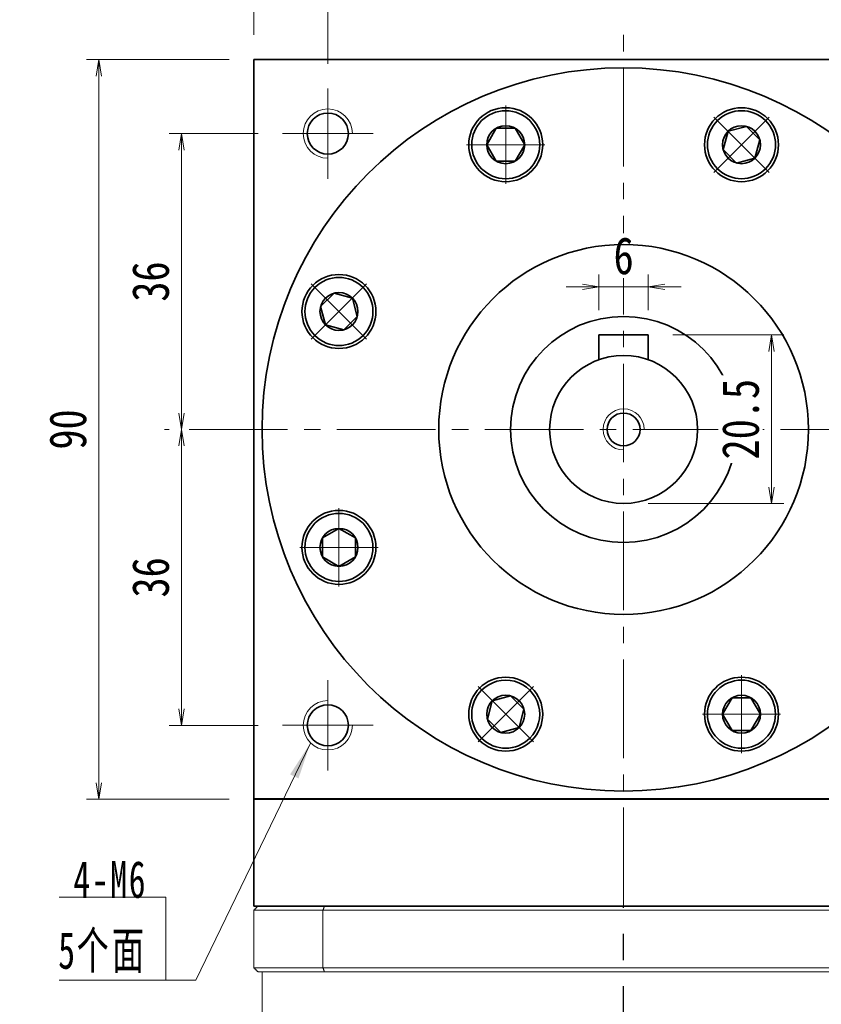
# Model space of a CAD drawing. Header units: millimetres. Extents: x -17 to 650, y 12 to 474.
# Tile 6 of 8: x 302 to 399, y 289 to 408. Entities that reach past the tile are written whole.
import ezdxf

# ---------------------------------------------------------------- set-up
doc = ezdxf.new("R2010")
doc.units = ezdxf.units.MM
doc.set_wipeout_variables(frame=1)
doc.linetypes.add('CENTER2', pattern=[28.575, 19.05, -3.175, 3.175, -3.175])
doc.linetypes.add('点画线', pattern=[18, 12, -2, 2, -2])
doc.layers.add('3中心线层', color=1, linetype='CENTER2')
for name, color, linetype, lineweight in [('EB0', 7, 'Continuous', 35), ('中心线层', 1, '点画线', 18), ('尺寸线层', 3, 'Continuous', 18), ('粗实线', 7, 'Continuous', 40), ('粗实线层', 7, 'Continuous', 35)]:
    doc.layers.add(name, color=color, linetype=linetype, lineweight=lineweight)
doc.styles.add('宋体', font='SimSun.ttf', dxfattribs={"width": 0.8})
doc.styles.add('标准', font='txt', dxfattribs={"width": 0.667})
doc.dimstyles.new('A水平标注$0', dxfattribs={"dimtxt": 3.5, "dimasz": 2, "dimexe": 1.5, "dimexo": 3, "dimgap": 1.1, "dimtad": 1, "dimtoh": 1, "dimdec": 4, "dimdsep": 46, "dimtxsty": '宋体', "dimblk": 'OPEN', "dimcen": 3, "dimclrd": 3, "dimclre": 3, "dimclrt": 6, "dimadec": 0, "dimazin": 0, "dimtm": 1e-09, "dimtfac": 1, "dimtdec": 4, "dimtix": 1, "dimtmove": 0, "dimatfit": 3, "dimldrblk": 'OPEN', "dimfxl": 0, "dimlwd": 13, "dimlwe": 13, "dimarcsym": 0})

# ---------------------------------------------------------------- blocks, each defined once
blk = doc.blocks.new('_Open')
at = {"color": 0, "linetype": 'ByBlock', "lineweight": -2}
for p, q in [((-1, 0.167), (0, 0)), ((-1, -0.167), (0, 0)), ((0, 0), (-1, 0))]:
    blk.add_line(p, q, dxfattribs=at)
blk = doc.blocks.new('*D15')
at = {"layer": 'Defpoints', "color": 0, "transparency": 16777216}
for p in [(420.15, 426.3), (330.15, 403.64), (420.15, 403.64)]:
    blk.add_point(p, dxfattribs=at)
at = {"layer": '尺寸线层', "color": 3, "lineweight": 13, "transparency": 16777216}
for p, q in [((330.15, 406.64), (330.15, 427.8)), ((420.15, 406.64), (420.15, 427.8)), ((332.15, 426.3), (418.15, 426.3))]:
    blk.add_line(p, q, dxfattribs=at)
at = {"layer": '尺寸线层', "color": 3, "lineweight": 13, "transparency": 16777216, "xscale": 2, "yscale": 2, "zscale": 2, "rotation": 180}
blk.add_blockref('_Open', (330.15, 426.3), dxfattribs=at)
at = {"layer": '尺寸线层', "color": 3, "lineweight": 13, "transparency": 16777216, "xscale": 2, "yscale": 2, "zscale": 2}
blk.add_blockref('_Open', (420.15, 426.3), dxfattribs=at)
at = {"layer": '尺寸线层', "color": 6, "transparency": 16777216, "insert": (374.01, 430.05), "char_height": 4.5, "attachment_point": 5, "style": '宋体', "bg_fill": 3, "box_fill_scale": 1.1, "bg_fill_color": 256, "bg_fill_true_color": 13158600, "bg_fill_transparency": 0}
blk.add_mtext('90', dxfattribs=at)
blk = doc.blocks.new('*D16')
at = {"layer": 'Defpoints', "color": 0, "transparency": 16777216}
for p in [(339.15, 411.26), (375.15, 406.64), (339.15, 400.14)]:
    blk.add_point(p, dxfattribs=at)
at = {"layer": '尺寸线层', "color": 3, "lineweight": 13, "transparency": 16777216}
for p, q in [((339.15, 403.14), (339.15, 412.76)), ((375.15, 409.64), (375.15, 412.76)), ((373.15, 411.26), (341.15, 411.26))]:
    blk.add_line(p, q, dxfattribs=at)
at = {"layer": '尺寸线层', "color": 3, "lineweight": 13, "transparency": 16777216, "xscale": 2, "yscale": 2, "zscale": 2, "rotation": 180}
blk.add_blockref('_Open', (339.15, 411.26), dxfattribs=at)
at = {"layer": '尺寸线层', "color": 3, "lineweight": 13, "transparency": 16777216, "xscale": 2, "yscale": 2, "zscale": 2}
blk.add_blockref('_Open', (375.15, 411.26), dxfattribs=at)
at = {"layer": '尺寸线层', "color": 6, "transparency": 16777216, "insert": (357.15, 415.01), "char_height": 4.5, "attachment_point": 5, "style": '宋体', "bg_fill": 3, "box_fill_scale": 1.1, "bg_fill_color": 256, "bg_fill_true_color": 13158600, "bg_fill_transparency": 0}
blk.add_mtext('36', dxfattribs=at)
blk = doc.blocks.new('*D17')
at = {"layer": 'Defpoints', "color": 0, "transparency": 16777216}
for p in [(411.15, 411.26), (375.15, 406.64), (411.15, 400.14)]:
    blk.add_point(p, dxfattribs=at)
at = {"layer": '尺寸线层', "color": 3, "lineweight": 13, "transparency": 16777216}
for p, q in [((375.15, 409.64), (375.15, 412.76)), ((411.15, 403.14), (411.15, 412.76)), ((377.15, 411.26), (409.15, 411.26))]:
    blk.add_line(p, q, dxfattribs=at)
at = {"layer": '尺寸线层', "color": 3, "lineweight": 13, "transparency": 16777216, "xscale": 2, "yscale": 2, "zscale": 2, "rotation": 180}
blk.add_blockref('_Open', (375.15, 411.26), dxfattribs=at)
at = {"layer": '尺寸线层', "color": 3, "lineweight": 13, "transparency": 16777216, "xscale": 2, "yscale": 2, "zscale": 2}
blk.add_blockref('_Open', (411.15, 411.26), dxfattribs=at)
at = {"layer": '尺寸线层', "color": 6, "transparency": 16777216, "insert": (393.15, 415.01), "char_height": 4.5, "attachment_point": 5, "style": '宋体', "bg_fill": 3, "box_fill_scale": 1.1, "bg_fill_color": 256, "bg_fill_true_color": 13158600, "bg_fill_transparency": 0}
blk.add_mtext('36', dxfattribs=at)
blk = doc.blocks.new('*D18')
at = {"layer": 'Defpoints', "color": 0, "transparency": 16777216}
for p in [(333.65, 394.64), (321.34, 358.64), (322.26, 358.64)]:
    blk.add_point(p, dxfattribs=at)
at = {"layer": '尺寸线层', "color": 3, "lineweight": 13, "transparency": 16777216}
for p, q in [((330.65, 394.64), (319.84, 394.64)), ((321.34, 392.64), (321.34, 360.64)), ((319.26, 358.64), (319.84, 358.64))]:
    blk.add_line(p, q, dxfattribs=at)
at = {"layer": '尺寸线层', "color": 3, "lineweight": 13, "transparency": 16777216, "xscale": 2, "yscale": 2, "zscale": 2}
for p, rotation in [((321.34, 394.64), 90), ((321.34, 358.64), 270)]:
    blk.add_blockref('_Open', p, dxfattribs=dict(at, rotation=rotation))
at = {"layer": '尺寸线层', "color": 6, "transparency": 16777216, "insert": (317.59, 376.64), "char_height": 4.5, "attachment_point": 5, "rotation": 90, "style": '宋体', "bg_fill": 3, "box_fill_scale": 1.1, "bg_fill_color": 256, "bg_fill_true_color": 13158600, "bg_fill_transparency": 0}
blk.add_mtext('36', dxfattribs=at)
blk = doc.blocks.new('*D19')
at = {"layer": 'Defpoints', "color": 0, "transparency": 16777216}
for p in [(322.26, 358.64), (321.34, 322.64), (333.65, 322.64)]:
    blk.add_point(p, dxfattribs=at)
at = {"layer": '尺寸线层', "color": 3, "lineweight": 13, "transparency": 16777216}
for p, q in [((319.26, 358.64), (319.84, 358.64)), ((321.34, 356.64), (321.34, 324.64)), ((330.65, 322.64), (319.84, 322.64))]:
    blk.add_line(p, q, dxfattribs=at)
at = {"layer": '尺寸线层', "color": 3, "lineweight": 13, "transparency": 16777216, "xscale": 2, "yscale": 2, "zscale": 2}
for p, rotation in [((321.34, 358.64), 90), ((321.34, 322.64), 270)]:
    blk.add_blockref('_Open', p, dxfattribs=dict(at, rotation=rotation))
at = {"layer": '尺寸线层', "color": 6, "transparency": 16777216, "insert": (317.59, 340.64), "char_height": 4.5, "attachment_point": 5, "rotation": 90, "style": '宋体', "bg_fill": 3, "box_fill_scale": 1.1, "bg_fill_color": 256, "bg_fill_true_color": 13158600, "bg_fill_transparency": 0}
blk.add_mtext('36', dxfattribs=at)
blk = doc.blocks.new('*D23')
at = {"layer": 'Defpoints', "color": 0, "transparency": 16777216}
for p in [(378.15, 370.14), (375.15, 349.64), (393.15, 349.64)]:
    blk.add_point(p, dxfattribs=at)
at = {"layer": '尺寸线层', "color": 3, "lineweight": 13, "transparency": 16777216}
for p, q in [((381.15, 370.14), (394.65, 370.14)), ((393.15, 368.14), (393.15, 351.64)), ((378.15, 349.64), (394.65, 349.64))]:
    blk.add_line(p, q, dxfattribs=at)
at = {"layer": '尺寸线层', "color": 3, "lineweight": 13, "transparency": 16777216, "xscale": 2, "yscale": 2, "zscale": 2}
for p, rotation in [((393.15, 370.14), 90), ((393.15, 349.64), 270)]:
    blk.add_blockref('_Open', p, dxfattribs=dict(at, rotation=rotation))
at = {"layer": '尺寸线层', "color": 6, "transparency": 16777216, "insert": (389.4, 359.89), "char_height": 4.5, "attachment_point": 5, "rotation": 90, "style": '宋体', "bg_fill": 3, "box_fill_scale": 1.1, "bg_fill_color": 256, "bg_fill_true_color": 13158600, "bg_fill_transparency": 0}
blk.add_mtext('20.5', dxfattribs=at)
blk = doc.blocks.new('*X5')
at = {"layer": '尺寸线层', "linetype": 'Continuous'}
blk.add_hatch(color=0, dxfattribs=at).paths.add_polyline_path([(17.62, 28.86), (16.17, 24.56), (15.15, 25.05)], flags=0)
at = {"layer": '尺寸线层', "color": 0, "linetype": 'Continuous'}
blk.add_line((17.62, 28.86), (3.67, 0), dxfattribs=at)
at = {"layer": '尺寸线层', "color": 0}
for p, q in [((0, 10.09), (-12.97, 10.09)), ((0, 0), (0, 10.09)), ((3.67, 0), (0, 0)), ((0, 0), (-12.97, 0))]:
    blk.add_line(p, q, dxfattribs=at)
at = {"layer": '尺寸线层', "color": 0, "insert": (-2.25, 0.9), "char_height": 4.5, "width": 19.9754, "attachment_point": 9, "line_spacing_factor": 1.15057, "style": '标准'}
blk.add_mtext('\\T1.1;4-M6\\P5个面', dxfattribs=at)
blk = doc.blocks.new('*D29')
at = {"layer": 'Defpoints', "color": 0, "transparency": 16777216}
for p in [(372.15, 376), (372.15, 370.14), (378.15, 370.14)]:
    blk.add_point(p, dxfattribs=at)
at = {"layer": '尺寸线层', "color": 3, "lineweight": 13, "transparency": 16777216}
for p, q in [((372.15, 373.14), (372.15, 377.5)), ((378.15, 373.14), (378.15, 377.5)), ((370.15, 376), (368.15, 376)), ((378.15, 376), (372.15, 376)), ((380.15, 376), (382.15, 376))]:
    blk.add_line(p, q, dxfattribs=at)
at = {"layer": '尺寸线层', "color": 3, "lineweight": 13, "transparency": 16777216, "xscale": 2, "yscale": 2, "zscale": 2}
blk.add_blockref('_Open', (372.15, 376), dxfattribs=at)
at = {"layer": '尺寸线层', "color": 3, "lineweight": 13, "transparency": 16777216, "xscale": 2, "yscale": 2, "zscale": 2, "rotation": 180}
blk.add_blockref('_Open', (378.15, 376), dxfattribs=at)
at = {"layer": '尺寸线层', "color": 6, "transparency": 16777216, "insert": (375.15, 379.75), "char_height": 4.5, "attachment_point": 5, "style": '宋体', "bg_fill": 3, "box_fill_scale": 1.1, "bg_fill_color": 256, "bg_fill_true_color": 13158600, "bg_fill_transparency": 0}
blk.add_mtext('6', dxfattribs=at)
blk = doc.blocks.new('*X7')
at = {"layer": '中心线层', "linetype": '点画线', "lineweight": 18}
for p, q in [((0, -4.76), (0, 4.76)), ((-4.76, 0), (4.76, 0))]:
    blk.add_line(p, q, dxfattribs=at)
at = {"layer": '粗实线层'}
for p, q in [((-2.31, 0), (-1.15, 2)), ((-1.15, 2), (1.15, 2)), ((2.31, 0), (1.15, 2)), ((2.31, 0), (1.15, 2)), ((-2.31, 0), (-1.15, -2)), ((2.31, 0), (1.15, -2)), ((-1.15, -2), (1.15, -2))]:
    blk.add_line(p, q, dxfattribs=at)
blk.add_circle((0, 0), 2.31, dxfattribs=at)
for start, end in [(0, 180), (180, 360)]:
    blk.add_arc((0, 0), 4.14, start, end, dxfattribs=at)
blk = doc.blocks.new('*D30')
at = {"layer": 'Defpoints', "color": 0, "transparency": 16777216}
for p in [(330.15, 403.64), (311.27, 313.64), (330.15, 313.64)]:
    blk.add_point(p, dxfattribs=at)
at = {"layer": '尺寸线层', "color": 3, "lineweight": 13, "transparency": 16777216}
for p, q in [((327.15, 403.64), (309.77, 403.64)), ((311.27, 401.64), (311.27, 315.64)), ((327.15, 313.64), (309.77, 313.64))]:
    blk.add_line(p, q, dxfattribs=at)
at = {"layer": '尺寸线层', "color": 3, "lineweight": 13, "transparency": 16777216, "xscale": 2, "yscale": 2, "zscale": 2}
for p, rotation in [((311.27, 403.64), 90), ((311.27, 313.64), 270)]:
    blk.add_blockref('_Open', p, dxfattribs=dict(at, rotation=rotation))
at = {"layer": '尺寸线层', "color": 6, "transparency": 16777216, "insert": (307.52, 358.64), "char_height": 4.5, "attachment_point": 5, "rotation": 90, "style": '宋体', "bg_fill": 3, "box_fill_scale": 1.1, "bg_fill_color": 256, "bg_fill_true_color": 13158600, "bg_fill_transparency": 0}
blk.add_mtext('90', dxfattribs=at)

msp = doc.modelspace()

# ---------------------------------------------------------------- linework, layer by layer
at = {"color": 7, "linetype": 'Continuous', "lineweight": 15}
for p, q in [((330.14712, 300.14332), (338.55478, 300.14332)), ((330.14712, 293.14332), (330.14712, 300.14332)), ((338.73284, 300.64332), (330.64712, 300.64332)), ((338.55478, 300.14332), (411.73947, 300.14332)), ((338.55478, 300.14332), (338.55478, 293.14332)), ((411.56141, 300.64332), (338.73284, 300.64332)), ((338.55478, 293.14332), (330.14712, 293.14332)), ((330.64712, 292.64332), (338.73284, 292.64332)), ((411.73947, 293.14332), (338.55478, 293.14332)), ((338.73284, 292.64332), (411.56141, 292.64332))]:
    msp.add_line(p, q, dxfattribs=at)
for points in [[(330.64712, 300.64332), (330.14712, 300.14332)], [(338.73284, 300.64332), (338.55478, 300.14332)], [(330.14712, 293.14332), (330.64712, 292.64332)], [(331.14712, 266.64332), (331.14712, 292.64332)], [(338.55478, 293.14332), (338.73284, 292.64332)]]:
    msp.add_open_spline(points, degree=1, dxfattribs=at)
at = {"layer": '3中心线层'}
msp.add_line((375.15062, 186.12942), (375.14712, 300.64332), dxfattribs=at)
at = {"layer": 'EB0'}
msp.add_line((420.14712, 300.64332), (330.14713, 300.64332), dxfattribs=at)
at = {"layer": '中心线层'}
for p, q in [((375.14712, 300.64332), (375.14712, 406.64332)), ((339.14712, 389.14332), (339.14712, 400.14332)), ((333.64712, 394.64332), (344.64712, 394.64332)), ((322.25525, 358.64332), (426.79925, 358.64332)), ((339.14712, 317.14332), (339.14712, 328.14332)), ((344.64712, 322.64332), (333.64712, 322.64332))]:
    msp.add_line(p, q, dxfattribs=at)
at = {"layer": '粗实线', "lineweight": 40}
msp.add_line((420.14712, 313.64332), (330.14712, 313.64332), dxfattribs=at)
at = {"layer": '粗实线层'}
for p, q in [((330.14712, 403.64332), (420.14712, 403.64332)), ((330.14712, 313.64332), (330.14712, 403.64332)), ((378.14712, 370.14332), (372.14712, 370.14332)), ((372.14712, 370.14332), (372.14712, 367.1286)), ((378.14712, 370.14332), (378.14712, 367.1286)), ((330.14712, 313.64332), (330.14712, 300.64332)), ((330.14712, 300.64332), (420.14712, 300.64332))]:
    msp.add_line(p, q, dxfattribs=at)
for centre, radius in [((360.7965, 393.2888), 4.5), ((389.49775, 393.2888), 4.5), ((339.14712, 394.64332), 2.5), ((340.50164, 372.99395), 4.5), ((375.14712, 358.64332), 13.75), ((340.50164, 344.29269), 4.5), ((360.7965, 323.99784), 4.5), ((389.49775, 323.99784), 4.5), ((339.14712, 322.64332), 2.5)]:
    msp.add_circle(centre, radius, dxfattribs=at)
at = {"layer": '粗实线层', "lineweight": 18}
for centre, start, end in [((339.14712, 394.64332), 360, 270), ((339.14712, 322.64332), 90, 360)]:
    msp.add_arc(centre, 3, start, end, dxfattribs=at)

# ---------------------------------------------------------------- block references
at = {"layer": '尺寸线层'}
msp.add_blockref('*X5', (319.40861, 291.62495), dxfattribs=at)

# ---------------------------------------------------------------- next in the draw order: dimensions: what is measured, and where the dimension line sits
dim = msp.add_linear_dim(base=(420.14712, 426.3035), p1=(330.14712, 403.64332), p2=(420.14712, 403.64332), dimstyle='A水平标注$0', override={"dimtxt": 4.5, "dimgap": 1.5, "dimdec": 1, "dimpost": '<>', "dimblk": 'Open', "dimtvp": 0.1, "dimtfill": 1, "dimtfillclr": 256}, dxfattribs=at)
dim.commit()
dim.dimension.update_dxf_attribs({"geometry": '*D15', "text_midpoint": (374.01432, 426.3035), "dimtype": 160})
dim = msp.add_linear_dim(base=(321.34408, 358.64332), p1=(333.64712, 394.64332), p2=(322.25525, 358.64332), angle=270, dimstyle='A水平标注$0', override={"dimtxt": 4.5, "dimgap": 1.5, "dimdec": 1, "dimpost": '<>', "dimblk": 'Open', "dimtvp": 0.1, "dimtfill": 1, "dimtfillclr": 256}, dxfattribs=at)
dim.commit()
dim.dimension.update_dxf_attribs({"geometry": '*D18', "text_midpoint": (317.59408, 376.64332)})

# ---------------------------------------------------------------- next in the draw order: dimensions: what is measured, and where the dimension line sits
dim = msp.add_linear_dim(base=(339.14712, 411.26055), p1=(375.14712, 406.64332), p2=(339.14712, 400.14332), dimstyle='A水平标注$0', override={"dimtxt": 4.5, "dimgap": 1.5, "dimdec": 1, "dimpost": '<>', "dimblk": 'Open', "dimtvp": 0.1, "dimtfill": 1, "dimtfillclr": 256}, dxfattribs=at)
dim.commit()
dim.dimension.update_dxf_attribs({"geometry": '*D16', "text_midpoint": (357.14712, 415.01055)})
dim = msp.add_linear_dim(base=(321.34408, 322.64332), p1=(322.25525, 358.64332), p2=(333.64712, 322.64332), angle=270, dimstyle='A水平标注$0', override={"dimtxt": 4.5, "dimgap": 1.5, "dimdec": 1, "dimpost": '<>', "dimblk": 'Open', "dimtvp": 0.1, "dimtfill": 1, "dimtfillclr": 256}, dxfattribs=at)
dim.commit()
dim.dimension.update_dxf_attribs({"geometry": '*D19', "text_midpoint": (317.59408, 340.64332)})

# ---------------------------------------------------------------- next in the draw order: dimensions: what is measured, and where the dimension line sits
dim = msp.add_linear_dim(base=(411.14712, 411.26055), p1=(375.14712, 406.64332), p2=(411.14712, 400.14332), dimstyle='A水平标注$0', override={"dimtxt": 4.5, "dimgap": 1.5, "dimdec": 1, "dimpost": '<>', "dimblk": 'Open', "dimtvp": 0.1, "dimtfill": 1, "dimtfillclr": 256}, dxfattribs=at)
dim.commit()
dim.dimension.update_dxf_attribs({"geometry": '*D17', "text_midpoint": (393.14712, 415.01055)})
dim = msp.add_linear_dim(base=(311.26734, 313.64332), p1=(330.14712, 403.64332), p2=(330.14712, 313.64332), angle=270, dimstyle='A水平标注$0', override={"dimtxt": 4.5, "dimgap": 1.5, "dimdec": 1, "dimpost": '<>', "dimblk": 'Open', "dimtvp": 0.1, "dimtfill": 1, "dimtfillclr": 256}, dxfattribs=at)
dim.commit()
dim.dimension.update_dxf_attribs({"geometry": '*D30', "text_midpoint": (307.51734, 358.64332)})

# ---------------------------------------------------------------- next in the draw order: linework, layer by layer
at = {"layer": '粗实线层'}
msp.add_circle((375.14712, 358.64332), 44, dxfattribs=at)

# ---------------------------------------------------------------- next in the draw order: dimensions: what is measured, and where the dimension line sits
at = {"layer": '尺寸线层'}
dim = msp.add_linear_dim(base=(393.14712, 349.64332), p1=(378.14712, 370.14332), p2=(375.14712, 349.64332), angle=270, dimstyle='A水平标注$0', override={"dimtxt": 4.5, "dimgap": 1.5, "dimdec": 1, "dimpost": '<>', "dimblk": 'Open', "dimtvp": 0.1, "dimtfill": 1, "dimtfillclr": 256}, dxfattribs=at)
dim.commit()
dim.dimension.update_dxf_attribs({"geometry": '*D23', "text_midpoint": (389.39712, 359.89332)})

# ---------------------------------------------------------------- next in the draw order: wipeouts: each hides what was drawn before it
for points in [[(364.9365, 393.2888), (364.93642, 393.31307), (364.93621, 393.33733), (364.93586, 393.36159), (364.93536, 393.38585), (364.93472, 393.4101), (364.93394, 393.43435), (364.93301, 393.4586), (364.93195, 393.48284), (364.93074, 393.50707), (364.92939, 393.53129), (364.9279, 393.55551), (364.92626, 393.57972), (364.92449, 393.60392), (364.92257, 393.62811), (364.92051, 393.65228), (364.91831, 393.67644), (364.91597, 393.70059), (364.91348, 393.72473), (364.91086, 393.74885), (364.90809, 393.77295), (364.90518, 393.79704), (364.90213, 393.82111), (364.89894, 393.84517), (364.89561, 393.8692), (364.89214, 393.89321), (364.88853, 393.91721), (364.88477, 393.94118), (364.88088, 393.96513), (364.87685, 393.98905), (364.87267, 394.01295), (364.87267, 394.01295), (364.83461, 394.20164), (364.78781, 394.38835), (364.73239, 394.57269), (364.66845, 394.75425), (364.59615, 394.93265), (364.51563, 395.10749), (364.42708, 395.2784), (364.33067, 395.44501), (364.22662, 395.60695), (364.11516, 395.76389), (363.99653, 395.91547), (363.87098, 396.06138), (363.73878, 396.20129), (363.60022, 396.33491), (363.4556, 396.46194), (363.30523, 396.58211), (363.14943, 396.69516), (362.98855, 396.80085), (362.82294, 396.89895), (362.65294, 396.98924), (362.47893, 397.07153), (362.30128, 397.14565), (362.12037, 397.21142), (361.93661, 397.26872), (361.75038, 397.31741), (361.56209, 397.3574), (361.37215, 397.38859), (361.18095, 397.41091), (360.98893, 397.42433), (360.7965, 397.4288), (360.7965, 397.4288), (360.60406, 397.42433), (360.41204, 397.41091), (360.22085, 397.38859), (360.0309, 397.3574), (359.84261, 397.31741), (359.65638, 397.26872), (359.47262, 397.21142), (359.29172, 397.14565), (359.11407, 397.07153), (358.94005, 396.98924), (358.77006, 396.89895), (358.60444, 396.80085), (358.44356, 396.69516), (358.28777, 396.58211), (358.1374, 396.46194), (357.99278, 396.33491), (357.85422, 396.20129), (357.72202, 396.06138), (357.59646, 395.91547), (357.47783, 395.76389), (357.36637, 395.60695), (357.26232, 395.44501), (357.16592, 395.2784), (357.07736, 395.10749), (356.99684, 394.93265), (356.92454, 394.75425), (356.86061, 394.57269), (356.80518, 394.38835), (356.75839, 394.20164), (356.72032, 394.01295), (356.72032, 394.01295), (356.71615, 393.98905), (356.71211, 393.96513), (356.70822, 393.94118), (356.70447, 393.91721), (356.70085, 393.89321), (356.69738, 393.8692), (356.69405, 393.84517), (356.69086, 393.82111), (356.68781, 393.79704), (356.6849, 393.77295), (356.68214, 393.74885), (356.67951, 393.72473), (356.67703, 393.70059), (356.67468, 393.67644), (356.67248, 393.65228), (356.67042, 393.62811), (356.66851, 393.60392), (356.66673, 393.57972), (356.6651, 393.55551), (356.6636, 393.53129), (356.66225, 393.50707), (356.66105, 393.48284), (356.65998, 393.4586), (356.65906, 393.43435), (356.65827, 393.4101), (356.65763, 393.38585), (356.65714, 393.36159), (356.65678, 393.33733), (356.65657, 393.31307), (356.6565, 393.2888), (356.6565, 393.2888), (356.66217, 393.07213), (356.67918, 392.85605), (356.70747, 392.64116), (356.74696, 392.42805), (356.79756, 392.21729), (356.85912, 392.00947), (356.93147, 391.80516), (357.01442, 391.60491), (357.10773, 391.40928), (357.21115, 391.2188), (357.3244, 391.034), (357.44717, 390.85537), (357.57911, 390.68342), (357.71988, 390.5186), (357.86907, 390.36138), (358.0263, 390.21218), (358.19111, 390.07142), (358.36307, 389.93947), (358.54169, 389.81671), (358.7265, 389.70346), (358.91698, 389.60004), (359.11261, 389.50672), (359.31285, 389.42378), (359.51717, 389.35143), (359.72499, 389.28987), (359.93574, 389.23927), (360.14886, 389.19977), (360.36375, 389.17148), (360.57983, 389.15448), (360.7965, 389.1488), (360.7965, 389.1488), (361.01317, 389.15448), (361.22924, 389.17148), (361.44413, 389.19977), (361.65725, 389.23927), (361.86801, 389.28987), (362.07583, 389.35143), (362.28014, 389.42378), (362.48039, 389.50672), (362.67602, 389.60004), (362.8665, 389.70346), (363.0513, 389.81671), (363.22993, 389.93947), (363.40188, 390.07142), (363.5667, 390.21218), (363.72392, 390.36138), (363.87312, 390.5186), (364.01388, 390.68342), (364.14583, 390.85537), (364.26859, 391.034), (364.38184, 391.2188), (364.48526, 391.40928), (364.57857, 391.60491), (364.66152, 391.80516), (364.73387, 392.00947), (364.79543, 392.21729), (364.84603, 392.42805), (364.88553, 392.64116), (364.91382, 392.85605), (364.93082, 393.07213)], [(392.42518, 390.36138), (392.44228, 390.37859), (392.45929, 390.39589), (392.47619, 390.4133), (392.49299, 390.4308), (392.50969, 390.44841), (392.52628, 390.46611), (392.54278, 390.48391), (392.55916, 390.5018), (392.57544, 390.51979), (392.59162, 390.53787), (392.60769, 390.55605), (392.62365, 390.57433), (392.6395, 390.59269), (392.65525, 390.61115), (392.67089, 390.6297), (392.68642, 390.64835), (392.70184, 390.66708), (392.71715, 390.6859), (392.73235, 390.70481), (392.74744, 390.72381), (392.76241, 390.7429), (392.77728, 390.76208), (392.79203, 390.78134), (392.80667, 390.80069), (392.82119, 390.82013), (392.8356, 390.83965), (392.8499, 390.85925), (392.86408, 390.87894), (392.87815, 390.89871), (392.8921, 390.91856), (392.8921, 390.91856), (392.9986, 391.0789), (393.09754, 391.24402), (393.1887, 391.41356), (393.27187, 391.58715), (393.34689, 391.76442), (393.41359, 391.94498), (393.47182, 392.12845), (393.52146, 392.31443), (393.5624, 392.50251), (393.59456, 392.6923), (393.61785, 392.88337), (393.63225, 393.07532), (393.6377, 393.26774), (393.6342, 393.46019), (393.62177, 393.65228), (393.60041, 393.84358), (393.57019, 394.03368), (393.53117, 394.22218), (393.48342, 394.40865), (393.42706, 394.5927), (393.3622, 394.77394), (393.28899, 394.95196), (393.20759, 395.12639), (393.11816, 395.29685), (393.02091, 395.46296), (392.91604, 395.62438), (392.80378, 395.78074), (392.68438, 395.93172), (392.55809, 396.07699), (392.42518, 396.21622), (392.42518, 396.21622), (392.28594, 396.34913), (392.14067, 396.47543), (391.98969, 396.59483), (391.83333, 396.70709), (391.67191, 396.81196), (391.5058, 396.90921), (391.33534, 396.99864), (391.16091, 397.08004), (390.98289, 397.15325), (390.80165, 397.21811), (390.6176, 397.27447), (390.43113, 397.32221), (390.24264, 397.36124), (390.05253, 397.39146), (389.86123, 397.41282), (389.66914, 397.42525), (389.47669, 397.42875), (389.28428, 397.42329), (389.09232, 397.4089), (388.90125, 397.3856), (388.71147, 397.35345), (388.52338, 397.31251), (388.3374, 397.26287), (388.15393, 397.20463), (387.97337, 397.13794), (387.7961, 397.06292), (387.62251, 396.97974), (387.45297, 396.88859), (387.28785, 396.78965), (387.12751, 396.68315), (387.12751, 396.68315), (387.10766, 396.6692), (387.08789, 396.65513), (387.0682, 396.64095), (387.0486, 396.62665), (387.02908, 396.61224), (387.00964, 396.59772), (386.9903, 396.58308), (386.97103, 396.56833), (386.95186, 396.55346), (386.93277, 396.53849), (386.91376, 396.5234), (386.89485, 396.5082), (386.87603, 396.49289), (386.8573, 396.47747), (386.83865, 396.46194), (386.8201, 396.4463), (386.80164, 396.43055), (386.78328, 396.4147), (386.765, 396.39874), (386.74683, 396.38267), (386.72874, 396.36649), (386.71075, 396.35021), (386.69286, 396.33382), (386.67506, 396.31733), (386.65736, 396.30074), (386.63976, 396.28404), (386.62225, 396.26724), (386.60484, 396.25034), (386.58754, 396.23333), (386.57033, 396.21622), (386.57033, 396.21622), (386.42113, 396.059), (386.28037, 395.89419), (386.14842, 395.72223), (386.02566, 395.54361), (385.91241, 395.3588), (385.80899, 395.16832), (385.71568, 394.97269), (385.63273, 394.77245), (385.56038, 394.56813), (385.49882, 394.36031), (385.44822, 394.14956), (385.40872, 393.93644), (385.38043, 393.72155), (385.36343, 393.50547), (385.35775, 393.2888), (385.36343, 393.07213), (385.38043, 392.85605), (385.40872, 392.64116), (385.44822, 392.42805), (385.49882, 392.21729), (385.56038, 392.00947), (385.63273, 391.80516), (385.71568, 391.60491), (385.80899, 391.40928), (385.91241, 391.2188), (386.02566, 391.034), (386.14842, 390.85537), (386.28037, 390.68342), (386.42113, 390.5186), (386.57033, 390.36138), (386.57033, 390.36138), (386.72755, 390.21218), (386.89237, 390.07142), (387.06432, 389.93947), (387.24295, 389.81671), (387.42775, 389.70346), (387.61823, 389.60004), (387.81386, 389.50672), (388.01411, 389.42378), (388.21842, 389.35143), (388.42624, 389.28987), (388.637, 389.23927), (388.85011, 389.19977), (389.06501, 389.17148), (389.28108, 389.15448), (389.49775, 389.1488), (389.71442, 389.15448), (389.9305, 389.17148), (390.14539, 389.19977), (390.35851, 389.23927), (390.56926, 389.28987), (390.77708, 389.35143), (390.9814, 389.42378), (391.18164, 389.50672), (391.37727, 389.60004), (391.56775, 389.70346), (391.75256, 389.81671), (391.93118, 389.93947), (392.10314, 390.07142), (392.26795, 390.21218)], [(343.42906, 375.92137), (343.41186, 375.93848), (343.39455, 375.95548), (343.37714, 375.97239), (343.35964, 375.98919), (343.34204, 376.00588), (343.32434, 376.02248), (343.30654, 376.03897), (343.28864, 376.05536), (343.27065, 376.07164), (343.25257, 376.08781), (343.23439, 376.10388), (343.21612, 376.11984), (343.19775, 376.1357), (343.17929, 376.15145), (343.16074, 376.16708), (343.1421, 376.18261), (343.12337, 376.19803), (343.10454, 376.21334), (343.08563, 376.22854), (343.06663, 376.24363), (343.04754, 376.25861), (343.02836, 376.27347), (343.0091, 376.28822), (342.98975, 376.30286), (342.97032, 376.31739), (342.9508, 376.3318), (342.93119, 376.3461), (342.9115, 376.36028), (342.89173, 376.37434), (342.87188, 376.38829), (342.87188, 376.38829), (342.71154, 376.4948), (342.54643, 376.59373), (342.37689, 376.68489), (342.2033, 376.76807), (342.02603, 376.84308), (341.84546, 376.90978), (341.66199, 376.96801), (341.47601, 377.01765), (341.28793, 377.0586), (341.09815, 377.09075), (340.90707, 377.11405), (340.71512, 377.12844), (340.52271, 377.13389), (340.33025, 377.1304), (340.13816, 377.11796), (339.94686, 377.09661), (339.75676, 377.06639), (339.56827, 377.02736), (339.38179, 376.97962), (339.19774, 376.92325), (339.01651, 376.8584), (338.83848, 376.78519), (338.66405, 376.70378), (338.4936, 376.61436), (338.32748, 376.51711), (338.16607, 376.41224), (338.0097, 376.29998), (337.85872, 376.18057), (337.71346, 376.05428), (337.57422, 375.92137), (337.57422, 375.92137), (337.44131, 375.78213), (337.31502, 375.63687), (337.19561, 375.48589), (337.08335, 375.32952), (336.97849, 375.16811), (336.88123, 375.00199), (336.79181, 374.83154), (336.7104, 374.65711), (336.63719, 374.47908), (336.57234, 374.29785), (336.51598, 374.1138), (336.46823, 373.92732), (336.4292, 373.73883), (336.39898, 373.54873), (336.37763, 373.35743), (336.36519, 373.16534), (336.3617, 372.97288), (336.36715, 372.78047), (336.38154, 372.58852), (336.40484, 372.39745), (336.437, 372.20766), (336.47794, 372.01958), (336.52758, 371.8336), (336.58581, 371.65013), (336.65251, 371.46956), (336.72752, 371.29229), (336.8107, 371.1187), (336.90186, 370.94916), (337.00079, 370.78405), (337.1073, 370.62371), (337.1073, 370.62371), (337.12125, 370.60386), (337.13531, 370.58409), (337.1495, 370.5644), (337.16379, 370.54479), (337.1782, 370.52527), (337.19273, 370.50584), (337.20737, 370.48649), (337.22212, 370.46723), (337.23698, 370.44805), (337.25196, 370.42896), (337.26705, 370.40996), (337.28225, 370.39105), (337.29756, 370.37222), (337.31298, 370.35349), (337.32851, 370.33485), (337.34415, 370.3163), (337.35989, 370.29784), (337.37575, 370.27947), (337.39171, 370.2612), (337.40778, 370.24302), (337.42395, 370.22494), (337.44023, 370.20695), (337.45662, 370.18905), (337.47311, 370.17125), (337.48971, 370.15355), (337.5064, 370.13595), (337.52321, 370.11845), (337.54011, 370.10104), (337.55711, 370.08373), (337.57422, 370.06653), (337.57422, 370.06653), (337.73144, 369.91733), (337.89626, 369.77656), (338.06821, 369.64462), (338.24684, 369.52185), (338.43164, 369.4086), (338.62212, 369.30518), (338.81775, 369.21187), (339.018, 369.12893), (339.22231, 369.05657), (339.43013, 368.99502), (339.64089, 368.94442), (339.854, 368.90492), (340.06889, 368.87663), (340.28497, 368.85962), (340.50164, 368.85395), (340.71831, 368.85962), (340.93439, 368.87663), (341.14928, 368.90492), (341.3624, 368.94442), (341.57315, 368.99502), (341.78097, 369.05657), (341.98529, 369.12893), (342.18553, 369.21187), (342.38116, 369.30518), (342.57164, 369.4086), (342.75645, 369.52185), (342.93507, 369.64462), (343.10703, 369.77656), (343.27184, 369.91733), (343.42906, 370.06653), (343.42906, 370.06653), (343.57826, 370.22375), (343.71903, 370.38856), (343.85097, 370.56052), (343.97374, 370.73914), (344.08699, 370.92395), (344.19041, 371.11443), (344.28372, 371.31006), (344.36667, 371.51031), (344.43902, 371.71462), (344.50058, 371.92244), (344.55117, 372.13319), (344.59067, 372.34631), (344.61896, 372.5612), (344.63597, 372.77728), (344.64164, 372.99395), (344.63597, 373.21062), (344.61896, 373.4267), (344.59067, 373.64159), (344.55117, 373.8547), (344.50058, 374.06546), (344.43902, 374.27328), (344.36667, 374.47759), (344.28372, 374.67784), (344.19041, 374.87347), (344.08699, 375.06395), (343.97374, 375.24875), (343.85097, 375.42738), (343.71903, 375.59933), (343.57826, 375.76415)], [(340.50164, 348.43269), (340.47738, 348.43262), (340.45312, 348.43241), (340.42886, 348.43205), (340.4046, 348.43155), (340.38034, 348.43091), (340.35609, 348.43013), (340.33185, 348.42921), (340.30761, 348.42814), (340.28338, 348.42693), (340.25915, 348.42558), (340.23493, 348.42409), (340.21072, 348.42246), (340.18653, 348.42068), (340.16234, 348.41876), (340.13816, 348.4167), (340.114, 348.4145), (340.08985, 348.41216), (340.06572, 348.40968), (340.04159, 348.40705), (340.01749, 348.40428), (339.9934, 348.40138), (339.96933, 348.39833), (339.94528, 348.39514), (339.92124, 348.39181), (339.89723, 348.38833), (339.87324, 348.38472), (339.84927, 348.38097), (339.82532, 348.37707), (339.80139, 348.37304), (339.77749, 348.36887), (339.77749, 348.36887), (339.5888, 348.3308), (339.40209, 348.284), (339.21775, 348.22858), (339.03619, 348.16465), (338.8578, 348.09235), (338.68296, 348.01183), (338.51205, 347.92327), (338.34544, 347.82687), (338.18349, 347.72282), (338.02656, 347.61136), (337.87497, 347.49272), (337.72907, 347.36717), (337.58915, 347.23497), (337.45554, 347.09641), (337.32851, 346.95179), (337.20833, 346.80142), (337.09528, 346.64563), (336.98959, 346.48475), (336.8915, 346.31913), (336.80121, 346.14913), (336.71891, 345.97512), (336.6448, 345.79747), (336.57902, 345.61657), (336.52173, 345.43281), (336.47303, 345.24658), (336.43305, 345.05829), (336.40186, 344.86834), (336.37953, 344.67715), (336.36612, 344.48513), (336.36164, 344.29269), (336.36164, 344.29269), (336.36612, 344.10025), (336.37953, 343.90823), (336.40186, 343.71704), (336.43305, 343.5271), (336.47303, 343.33881), (336.52173, 343.15258), (336.57902, 342.96881), (336.6448, 342.78791), (336.71891, 342.61026), (336.80121, 342.43625), (336.8915, 342.26625), (336.98959, 342.10063), (337.09528, 341.93975), (337.20833, 341.78396), (337.32851, 341.63359), (337.45554, 341.48897), (337.58915, 341.35041), (337.72907, 341.21821), (337.87497, 341.09266), (338.02656, 340.97402), (338.18349, 340.86256), (338.34544, 340.75852), (338.51205, 340.66211), (338.68296, 340.57355), (338.8578, 340.49304), (339.03619, 340.42073), (339.21775, 340.3568), (339.40209, 340.30138), (339.5888, 340.25458), (339.77749, 340.21652), (339.77749, 340.21652), (339.80139, 340.21234), (339.82532, 340.20831), (339.84927, 340.20441), (339.87324, 340.20066), (339.89723, 340.19705), (339.92124, 340.19358), (339.94528, 340.19025), (339.96933, 340.18706), (339.9934, 340.18401), (340.01749, 340.1811), (340.04159, 340.17833), (340.06572, 340.17571), (340.08985, 340.17322), (340.114, 340.17088), (340.13816, 340.16868), (340.16234, 340.16662), (340.18653, 340.1647), (340.21072, 340.16293), (340.23493, 340.16129), (340.25915, 340.1598), (340.28338, 340.15845), (340.30761, 340.15724), (340.33185, 340.15617), (340.35609, 340.15525), (340.38034, 340.15447), (340.4046, 340.15383), (340.42886, 340.15333), (340.45312, 340.15298), (340.47738, 340.15276), (340.50164, 340.15269), (340.50164, 340.15269), (340.71831, 340.15836), (340.93439, 340.17537), (341.14928, 340.20366), (341.3624, 340.24316), (341.57315, 340.29376), (341.78097, 340.35532), (341.98529, 340.42767), (342.18553, 340.51061), (342.38116, 340.60392), (342.57164, 340.70735), (342.75645, 340.82059), (342.93507, 340.94336), (343.10703, 341.07531), (343.27184, 341.21607), (343.42906, 341.36527), (343.57826, 341.52249), (343.71903, 341.6873), (343.85097, 341.85926), (343.97374, 342.03789), (344.08699, 342.22269), (344.19041, 342.41317), (344.28372, 342.6088), (344.36667, 342.80905), (344.43902, 343.01336), (344.50058, 343.22118), (344.55117, 343.43194), (344.59067, 343.64505), (344.61896, 343.85994), (344.63597, 344.07602), (344.64164, 344.29269), (344.64164, 344.29269), (344.63597, 344.50936), (344.61896, 344.72544), (344.59067, 344.94033), (344.55117, 345.15345), (344.50058, 345.3642), (344.43902, 345.57202), (344.36667, 345.77633), (344.28372, 345.97658), (344.19041, 346.17221), (344.08699, 346.36269), (343.97374, 346.5475), (343.85097, 346.72612), (343.71903, 346.89808), (343.57826, 347.06289), (343.42906, 347.22011), (343.27184, 347.36931), (343.10703, 347.51008), (342.93507, 347.64202), (342.75645, 347.76479), (342.57164, 347.87804), (342.38116, 347.98146), (342.18553, 348.07477), (341.98529, 348.15771), (341.78097, 348.23007), (341.57315, 348.29162), (341.3624, 348.34222), (341.14928, 348.38172), (340.93439, 348.41001), (340.71831, 348.42702)], [(357.86907, 326.92526), (357.85197, 326.90805), (357.83496, 326.89075), (357.81806, 326.87334), (357.80126, 326.85583), (357.78456, 326.83823), (357.76797, 326.82053), (357.75147, 326.80273), (357.73509, 326.78484), (357.71881, 326.76685), (357.70263, 326.74877), (357.68656, 326.73059), (357.6706, 326.71231), (357.65475, 326.69395), (357.639, 326.67549), (357.62336, 326.65694), (357.60783, 326.63829), (357.59241, 326.61956), (357.5771, 326.60074), (357.5619, 326.58183), (357.54681, 326.56283), (357.53184, 326.54374), (357.51697, 326.52456), (357.50222, 326.5053), (357.48758, 326.48595), (357.47306, 326.46651), (357.45865, 326.44699), (357.44435, 326.42739), (357.43017, 326.4077), (357.4161, 326.38793), (357.40215, 326.36808), (357.40215, 326.36808), (357.29565, 326.20774), (357.19671, 326.04262), (357.10555, 325.87308), (357.02238, 325.69949), (356.94736, 325.52222), (356.88066, 325.34166), (356.82243, 325.15819), (356.77279, 324.97221), (356.73185, 324.78413), (356.69969, 324.59434), (356.6764, 324.40327), (356.662, 324.21132), (356.65655, 324.0189), (356.66005, 323.82645), (356.67248, 323.63436), (356.69384, 323.44306), (356.72406, 323.25296), (356.76308, 323.06446), (356.81083, 322.87799), (356.86719, 322.69394), (356.93205, 322.5127), (357.00526, 322.33468), (357.08666, 322.16025), (357.17609, 321.98979), (357.27334, 321.82368), (357.37821, 321.66226), (357.49047, 321.5059), (357.60987, 321.35492), (357.73616, 321.20965), (357.86907, 321.07042), (357.86907, 321.07042), (358.00831, 320.93751), (358.15358, 320.81121), (358.30456, 320.69181), (358.46092, 320.57955), (358.62234, 320.47468), (358.78845, 320.37743), (358.95891, 320.288), (359.13334, 320.2066), (359.31136, 320.13339), (359.49259, 320.06853), (359.67665, 320.01217), (359.86312, 319.96443), (360.05161, 319.9254), (360.24172, 319.89518), (360.43302, 319.87382), (360.6251, 319.86139), (360.81756, 319.85789), (361.00997, 319.86335), (361.20192, 319.87774), (361.393, 319.90104), (361.58278, 319.93319), (361.77087, 319.97413), (361.95685, 320.02377), (362.14032, 320.082), (362.32088, 320.1487), (362.49815, 320.22372), (362.67174, 320.3069), (362.84128, 320.39805), (363.0064, 320.49699), (363.16674, 320.60349), (363.16674, 320.60349), (363.18659, 320.61744), (363.20636, 320.63151), (363.22605, 320.64569), (363.24565, 320.65999), (363.26517, 320.6744), (363.2846, 320.68892), (363.30395, 320.70356), (363.32322, 320.71831), (363.34239, 320.73318), (363.36148, 320.74815), (363.38048, 320.76324), (363.3994, 320.77844), (363.41822, 320.79375), (363.43695, 320.80917), (363.4556, 320.8247), (363.47415, 320.84034), (363.49261, 320.85609), (363.51097, 320.87194), (363.52924, 320.8879), (363.54742, 320.90397), (363.56551, 320.92015), (363.5835, 320.93643), (363.60139, 320.95282), (363.61919, 320.96931), (363.63689, 320.9859), (363.65449, 321.0026), (363.672, 321.0194), (363.6894, 321.0363), (363.70671, 321.05331), (363.72392, 321.07042), (363.72392, 321.07042), (363.87312, 321.22764), (364.01388, 321.39245), (364.14583, 321.56441), (364.26859, 321.74303), (364.38184, 321.92784), (364.48526, 322.11832), (364.57857, 322.31395), (364.66152, 322.51419), (364.73387, 322.71851), (364.79543, 322.92633), (364.84603, 323.13708), (364.88553, 323.3502), (364.91382, 323.56509), (364.93082, 323.78117), (364.9365, 323.99784), (364.93082, 324.21451), (364.91382, 324.43059), (364.88553, 324.64548), (364.84603, 324.85859), (364.79543, 325.06935), (364.73387, 325.27717), (364.66152, 325.48148), (364.57857, 325.68173), (364.48526, 325.87736), (364.38184, 326.06784), (364.26859, 326.25264), (364.14583, 326.43127), (364.01388, 326.60322), (363.87312, 326.76804), (363.72392, 326.92526), (363.72392, 326.92526), (363.5667, 327.07446), (363.40188, 327.21522), (363.22993, 327.34717), (363.0513, 327.46993), (362.8665, 327.58318), (362.67602, 327.6866), (362.48039, 327.77992), (362.28014, 327.86286), (362.07583, 327.93521), (361.86801, 327.99677), (361.65725, 328.04737), (361.44413, 328.08687), (361.22924, 328.11516), (361.01317, 328.13216), (360.7965, 328.13784), (360.57983, 328.13216), (360.36375, 328.11516), (360.14886, 328.08687), (359.93574, 328.04737), (359.72499, 327.99677), (359.51717, 327.93521), (359.31285, 327.86286), (359.11261, 327.77992), (358.91698, 327.6866), (358.7265, 327.58318), (358.54169, 327.46993), (358.36307, 327.34717), (358.19111, 327.21522), (358.0263, 327.07446)], [(385.35775, 323.99784), (385.35782, 323.97357), (385.35804, 323.94931), (385.35839, 323.92505), (385.35889, 323.90079), (385.35953, 323.87654), (385.36031, 323.85229), (385.36124, 323.82804), (385.3623, 323.8038), (385.36351, 323.77957), (385.36486, 323.75534), (385.36635, 323.73113), (385.36799, 323.70692), (385.36976, 323.68272), (385.37168, 323.65853), (385.37374, 323.63436), (385.37594, 323.6102), (385.37828, 323.58605), (385.38077, 323.56191), (385.38339, 323.53779), (385.38616, 323.51368), (385.38907, 323.4896), (385.39212, 323.46553), (385.39531, 323.44147), (385.39864, 323.41744), (385.40211, 323.39343), (385.40572, 323.36943), (385.40948, 323.34546), (385.41337, 323.32151), (385.4174, 323.29759), (385.42158, 323.27369), (385.42158, 323.27369), (385.45964, 323.085), (385.50644, 322.89828), (385.56186, 322.71395), (385.6258, 322.53239), (385.6981, 322.35399), (385.77862, 322.17915), (385.86717, 322.00824), (385.96358, 321.84163), (386.06762, 321.67969), (386.17909, 321.52275), (386.29772, 321.37117), (386.42327, 321.22526), (386.55547, 321.08535), (386.69403, 320.95173), (386.83865, 320.8247), (386.98902, 320.70453), (387.14482, 320.59148), (387.3057, 320.48579), (387.47131, 320.38769), (387.64131, 320.2974), (387.81532, 320.21511), (387.99297, 320.14099), (388.17388, 320.07522), (388.35764, 320.01792), (388.54387, 319.96923), (388.73216, 319.92924), (388.9221, 319.89805), (389.11329, 319.87573), (389.30532, 319.86231), (389.49775, 319.85784), (389.49775, 319.85784), (389.69019, 319.86231), (389.88221, 319.87573), (390.0734, 319.89805), (390.26335, 319.92924), (390.45164, 319.96923), (390.63787, 320.01792), (390.82163, 320.07522), (391.00253, 320.14099), (391.18018, 320.21511), (391.35419, 320.2974), (391.52419, 320.38769), (391.68981, 320.48579), (391.85069, 320.59148), (392.00648, 320.70453), (392.15685, 320.8247), (392.30147, 320.95173), (392.44003, 321.08535), (392.57223, 321.22526), (392.69779, 321.37117), (392.81642, 321.52275), (392.92788, 321.67969), (393.03193, 321.84163), (393.12833, 322.00824), (393.21689, 322.17915), (393.29741, 322.35399), (393.36971, 322.53239), (393.43364, 322.71395), (393.48907, 322.89828), (393.53586, 323.085), (393.57393, 323.27369), (393.57393, 323.27369), (393.5781, 323.29759), (393.58214, 323.32151), (393.58603, 323.34546), (393.58978, 323.36943), (393.5934, 323.39343), (393.59687, 323.41744), (393.6002, 323.44147), (393.60339, 323.46553), (393.60644, 323.4896), (393.60935, 323.51368), (393.61211, 323.53779), (393.61474, 323.56191), (393.61722, 323.58605), (393.61957, 323.6102), (393.62177, 323.63436), (393.62383, 323.65853), (393.62574, 323.68272), (393.62752, 323.70692), (393.62915, 323.73113), (393.63065, 323.75534), (393.632, 323.77957), (393.6332, 323.8038), (393.63427, 323.82804), (393.63519, 323.85229), (393.63598, 323.87654), (393.63662, 323.90079), (393.63711, 323.92505), (393.63747, 323.94931), (393.63768, 323.97357), (393.63775, 323.99784), (393.63775, 323.99784), (393.63208, 324.21451), (393.61507, 324.43059), (393.58678, 324.64548), (393.54728, 324.85859), (393.49669, 325.06935), (393.43513, 325.27717), (393.36278, 325.48148), (393.27983, 325.68173), (393.18652, 325.87736), (393.0831, 326.06784), (392.96985, 326.25264), (392.84708, 326.43127), (392.71514, 326.60322), (392.57437, 326.76804), (392.42518, 326.92526), (392.26795, 327.07446), (392.10314, 327.21522), (391.93118, 327.34717), (391.75256, 327.46993), (391.56775, 327.58318), (391.37727, 327.6866), (391.18164, 327.77992), (390.9814, 327.86286), (390.77708, 327.93521), (390.56926, 327.99677), (390.35851, 328.04737), (390.14539, 328.08687), (389.9305, 328.11516), (389.71442, 328.13216), (389.49775, 328.13784), (389.49775, 328.13784), (389.28108, 328.13216), (389.06501, 328.11516), (388.85011, 328.08687), (388.637, 328.04737), (388.42624, 327.99677), (388.21842, 327.93521), (388.01411, 327.86286), (387.81386, 327.77992), (387.61823, 327.6866), (387.42775, 327.58318), (387.24295, 327.46993), (387.06432, 327.34717), (386.89237, 327.21522), (386.72755, 327.07446), (386.57033, 326.92526), (386.42113, 326.76804), (386.28037, 326.60322), (386.14842, 326.43127), (386.02566, 326.25264), (385.91241, 326.06784), (385.80899, 325.87736), (385.71568, 325.68173), (385.63273, 325.48148), (385.56038, 325.27717), (385.49882, 325.06935), (385.44822, 324.85859), (385.40872, 324.64548), (385.38043, 324.43059), (385.36343, 324.21451)]]:
    msp.add_wipeout(points).dxf.layer = '粗实线层'

# ---------------------------------------------------------------- next in the draw order: linework, layer by layer
at = {"layer": '粗实线层'}
for radius in [9, 2]:
    msp.add_circle((375.14712, 358.64332), radius, dxfattribs=at)
at = {"layer": '粗实线层', "lineweight": 18}
msp.add_arc((375.14712, 358.64332), 2.5, 0, 270, dxfattribs=at)

# ---------------------------------------------------------------- next in the draw order: block references
at = {"layer": '粗实线层'}
for p, rotation in [((389.49775, 393.2888), 315.0000000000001), ((340.50164, 372.99395), 45.00000000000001), ((340.50164, 344.29269), 90), ((360.7965, 323.99784), 135.0000000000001), ((389.49775, 323.99784), 180)]:
    msp.add_blockref('*X7', p, dxfattribs=dict(at, rotation=rotation))
msp.add_blockref('*X7', (360.7965, 393.2888), dxfattribs=at)

# ---------------------------------------------------------------- next in the draw order: dimensions: what is measured, and where the dimension line sits
at = {"layer": '尺寸线层'}
dim = msp.add_linear_dim(base=(372.14712, 376.00122), p1=(378.14712, 370.14332), p2=(372.14712, 370.14332), dimstyle='A水平标注$0', override={"dimtxt": 4.5, "dimgap": 1.5, "dimdec": 1, "dimpost": '<>', "dimblk": 'Open', "dimtvp": 0.1, "dimtfill": 1, "dimtfillclr": 256}, dxfattribs=at)
dim.commit()
dim.dimension.update_dxf_attribs({"geometry": '*D29', "text_midpoint": (375.14712, 379.75122)})

# ---------------------------------------------------------------- next in the draw order: linework, layer by layer
at = {"layer": '粗实线层'}
msp.add_circle((375.14712, 358.64332), 22.5, dxfattribs=at)

doc.saveas('drawing.dxf')
